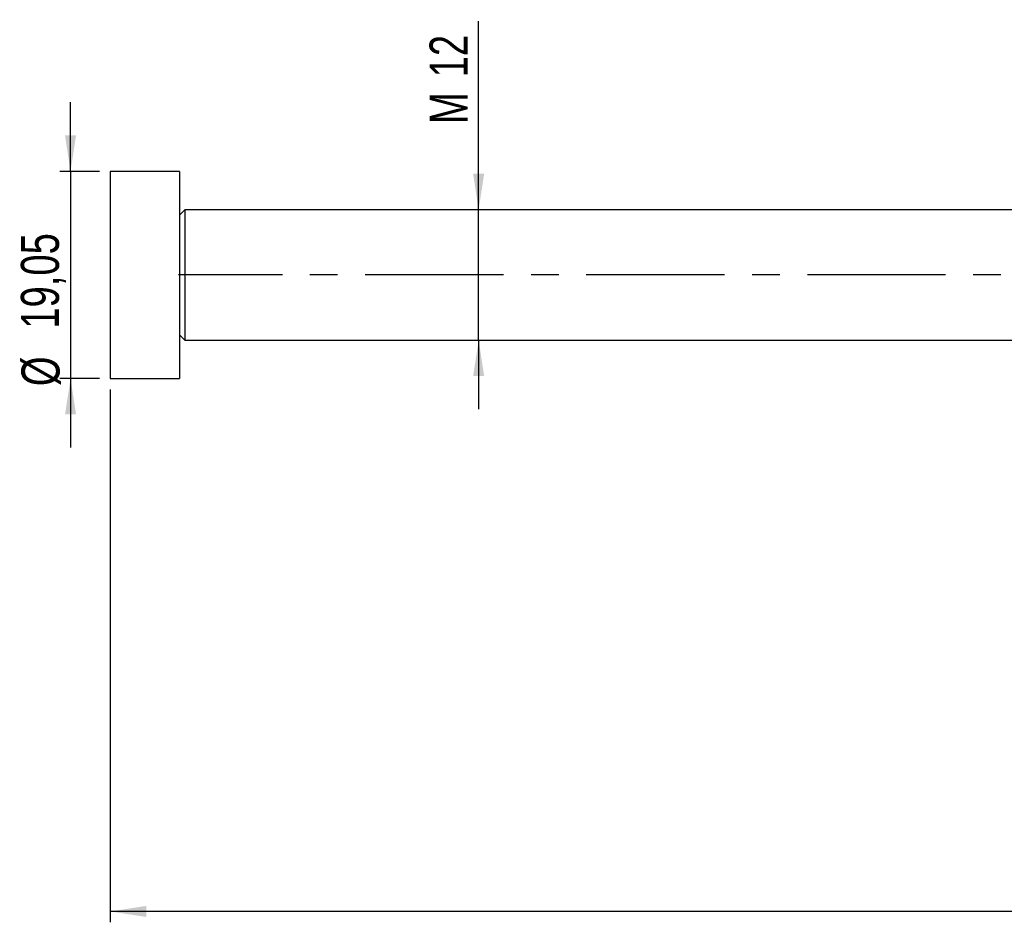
# Model space of a CAD drawing. Extents: x 39 to 346, y 42 to 276.
# Tile 2 of 5: x 39 to 130, y 178 to 261. Entities that reach past the tile are written whole.
import ezdxf

# ---------------------------------------------------------------- set-up
doc = ezdxf.new("R2010")
doc.units = 0
doc.linetypes.add('CENTERX2', pattern=[20.32, 12.7, -2.54, 2.54, -2.54])
doc.layers.get('0').update_dxf_attribs({"linetype": 'CONTINUOUS'})
doc.layers.add('FORMATO', color=179, linetype='CONTINUOUS')
doc.styles.add('SLDTEXTSTYLE0', font='TXT', dxfattribs={"width": 0.75})
doc.dimstyles.new('SLDDIMSTYLE2', dxfattribs={"dimtxt": 3.5, "dimasz": 3.302, "dimexe": 0, "dimexo": 0.0625, "dimgap": 0.875, "dimtad": 1, "dimdec": 1, "dimrnd": 1e-09, "dimzin": 12, "dimtxsty": 'SLDTEXTSTYLE0', "dimsah": 1, "dimcen": 0.09, "dimazin": 3, "dimtfac": 1, "dimtdec": 1, "dimtofl": 0, "dimtmove": 0, "dimatfit": 3, "dimtolj": 1, "dimtzin": 12})
doc.dimstyles.new('SLDDIMSTYLE3', dxfattribs={"dimtxt": 3.5, "dimasz": 3.302, "dimexe": 0, "dimexo": 0.0625, "dimgap": 0.875, "dimtad": 1, "dimdec": 3, "dimrnd": 1e-09, "dimzin": 12, "dimtxsty": 'SLDTEXTSTYLE0', "dimsah": 1, "dimcen": 0.09, "dimazin": 3, "dimtfac": 1, "dimtdec": 3, "dimtmove": 0, "dimatfit": 3, "dimtolj": 1, "dimtzin": 12})
doc.dimstyles.new('SLDDIMSTYLE4', dxfattribs={"dimtxt": 3.5, "dimasz": 3.302, "dimexe": 0, "dimexo": 0.0625, "dimgap": 0.875, "dimtad": 1, "dimrnd": 1e-09, "dimzin": 12, "dimtxsty": 'SLDTEXTSTYLE0', "dimsah": 1, "dimcen": 0.09, "dimazin": 3, "dimtfac": 1, "dimtmove": 0, "dimatfit": 3, "dimtolj": 1, "dimtzin": 12})

# ---------------------------------------------------------------- blocks, each defined once
blk = doc.blocks.new('_D_5')
at = {"layer": 'FORMATO'}
for p, q in [((222.835, 231.785), (222.835, 177.777)), ((47.485, 226.76), (47.485, 177.777)), ((222.835, 178.777), (47.485, 178.777))]:
    blk.add_line(p, q, dxfattribs=at)
for points in [[(47.485, 178.777), (50.787, 178.269), (50.787, 179.285)], [(222.835, 178.777), (219.533, 179.285), (219.533, 178.269)]]:
    blk.add_solid(points, dxfattribs=at)
at = {"layer": 'FORMATO', "insert": (131.793, 183.289), "char_height": 3.5, "attachment_point": 1, "style": 'SLDTEXTSTYLE0'}
blk.add_mtext('175,4', dxfattribs=at)
blk = doc.blocks.new('_D_6')
at = {"layer": 'FORMATO'}
for p, q in [((81.345, 243.285), (81.345, 260.623)), ((81.345, 231.285), (81.345, 243.285)), ((81.345, 231.285), (81.345, 224.935))]:
    blk.add_line(p, q, dxfattribs=at)
for points in [[(81.345, 243.285), (81.853, 246.587), (80.837, 246.587)], [(81.345, 231.285), (80.837, 227.983), (81.853, 227.983)]]:
    blk.add_solid(points, dxfattribs=at)
at = {"layer": 'FORMATO', "char_height": 3.5, "attachment_point": 1, "rotation": 90, "style": 'SLDTEXTSTYLE0'}
for s, insert in [('12', (76.834, 255.451)), ('M', (76.834, 251.163))]:
    blk.add_mtext(s, dxfattribs=dict(at, insert=insert))
blk = doc.blocks.new('_D_8')
at = {"layer": 'FORMATO'}
for p, q in [((43.835, 246.81), (43.835, 253.16)), ((46.485, 246.81), (42.835, 246.81)), ((43.835, 246.81), (43.835, 227.76)), ((46.485, 227.76), (42.835, 227.76)), ((43.835, 227.76), (43.835, 221.41))]:
    blk.add_line(p, q, dxfattribs=at)
for points in [[(43.835, 246.81), (44.343, 250.112), (43.327, 250.112)], [(43.835, 227.76), (43.327, 224.458), (44.343, 224.458)]]:
    blk.add_solid(points, dxfattribs=at)
at = {"layer": 'FORMATO', "char_height": 3.5, "attachment_point": 1, "rotation": 90, "style": 'SLDTEXTSTYLE0'}
for s, insert in [('19,05', (39.269, 232.345)), ('%%c', (39.323, 227.066))]:
    blk.add_mtext(s, dxfattribs=dict(at, insert=insert))

msp = doc.modelspace()

# ---------------------------------------------------------------- linework, layer by layer
at = {"color": 7, "linetype": 'CONTINUOUS'}
for p, q in [((53.8347, 246.8101), (47.4847, 246.8101)), ((47.4847, 246.8101), (47.4847, 227.7601)), ((53.8347, 246.8101), (53.8347, 227.7601)), ((54.3347, 243.2851), (53.8347, 242.7851)), ((132.4849, 243.2851), (54.3347, 243.2851)), ((54.3347, 243.2851), (54.3347, 242.7147)), ((54.3347, 242.7147), (54.3347, 231.2851)), ((53.8347, 231.7851), (54.3347, 231.2851)), ((54.3347, 231.2851), (132.2109, 231.2851)), ((47.4847, 227.7601), (53.8347, 227.7601))]:
    msp.add_line(p, q, dxfattribs=at)
at = {"layer": 'FORMATO', "linetype": 'CENTERX2'}
msp.add_line((225.8621, 237.2851), (53.7479, 237.2851), dxfattribs=at)

# ---------------------------------------------------------------- dimensions: what is measured, and where the dimension line sits
at = {"layer": 'FORMATO'}
for base, p1, p2, text, dimstyle, picture, middle in [((81.3453, 243.2851), (54.3347, 231.2851), (54.3347, 243.2851), 'M<>', 'SLDDIMSTYLE3', '_D_6', (81.3453, 255.8932)), ((43.8347, 227.7601), (47.4847, 246.8101), (47.4847, 227.7601), '%%c<>', 'SLDDIMSTYLE4', '_D_8', (43.8347, 235.5243))]:
    dim = msp.add_linear_dim(base=base, p1=p1, p2=p2, angle=90, text=text, dimstyle=dimstyle, dxfattribs=at)
    dim.commit()
    dim.dimension.update_dxf_attribs({"geometry": picture, "text_midpoint": middle, "dimtype": 160})
dim = msp.add_linear_dim(base=(47.4846851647, 178.7773970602), p1=(222.8346851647, 232.7851060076), p2=(47.4846851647, 227.7601060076), dimstyle='SLDDIMSTYLE2', dxfattribs=at)
dim.commit()
dim.dimension.update_dxf_attribs({"geometry": '_D_5', "text_midpoint": (137.6115650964, 178.7773970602), "dimtype": 160})

doc.saveas('drawing.dxf')
